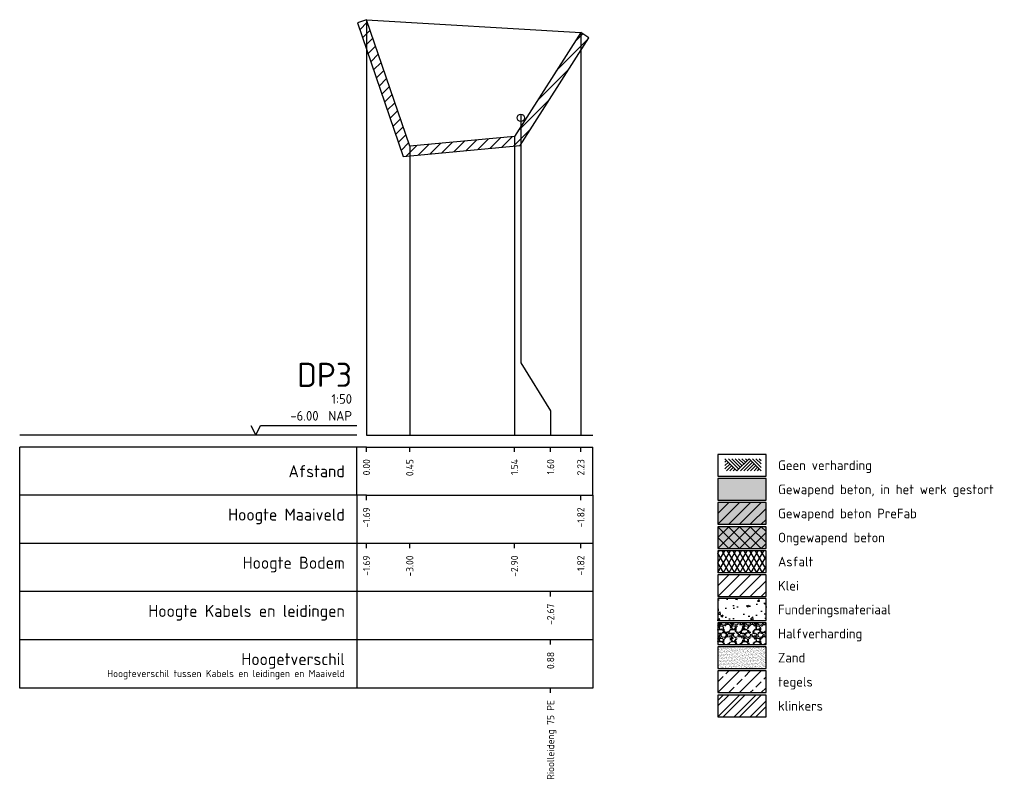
# Model space of a CAD drawing. Extents: x 108064 to 108442, y 445720 to 445860.
# Tile 2 of 3: x 108430 to 108440, y 445720 to 445728. Entities that reach past the tile are written whole.
import ezdxf
from ezdxf.enums import TextEntityAlignment as Align

# ---------------------------------------------------------------- set-up
doc = ezdxf.new("R2010")
doc.units = 0
doc.header["$LTSCALE"] = 7.5
doc.layers.get('0').update_dxf_attribs({"linetype": 'CONTINUOUS'})
for name, color, linetype in [('A-LEGENDA', 7, 'CONTINUOUS'), ('PR-AANVULLEN', 42, 'CONTINUOUS'), ('PR-ASFALT', 13, 'CONTINUOUS'), ('PR-BETON-GEWAPEND', 253, 'CONTINUOUS'), ('PR-BETON-GEWAPEND-PREFAB', 51, 'CONTINUOUS'), ('PR-BETON-ONGEWAPEND', 51, 'CONTINUOUS'), ('PR-FUNDERINGSMATERIAAL', 13, 'CONTINUOUS'), ('PR-HALFVERHARDING', 13, 'CONTINUOUS'), ('PR-HOUT', 21, 'CONTINUOUS'), ('PR-MV', 3, 'CONTINUOUS'), ('PR-NATUURSTEEN', 31, 'CONTINUOUS'), ('PR-ZAND', 51, 'CONTINUOUS'), ('R-WE-AL-PROFIEL_BODEM-GD', 24, 'CONTINUOUS'), ('R-WE-AL-PROFIEL_MAAIVELD-GD', 3, 'CONTINUOUS'), ('R-WE-AL-PROFIELRASTER-S', 7, 'CONTINUOUS'), ('RIOLERING', 7, 'CONTINUOUS')]:
    doc.layers.add(name, color=color, linetype=linetype)
doc.layers.add('X-XX-AL-VERWIJZING-T18-500', color=10, linetype='CONTINUOUS', lineweight=18)
doc.styles.add('NLCS-ISO', font='NLCS-ISO.ttf', dxfattribs={"height": 1.8})
doc.styles.add('NLCS-ISO-ANNOTATIVE-T18', font='NLCS-ISO.ttf', dxfattribs={"height": 1.8})

# ---------------------------------------------------------------- blocks, each defined once
blk = doc.blocks.new('SAL-PROFIELRASTER-SOD')
at = {"color": 0, "linetype": 'ByBlock', "lineweight": -2, "flags": 128}
for points in [[(-2, 0), (-72, 0)], [(-24, 2), (-23, 0), (-22, 2), (-2, 2)], [(-72, -12.5), (-72, -2.5)], [(0, -2.5), (-72, -2.5)], [(-2, -12.5), (-2, -2.5)], [(0, -12.5), (-72, -12.5)]]:
    blk.add_lwpolyline(points, dxfattribs=at)
at = {"color": 0, "linetype": 'ByBlock', "lineweight": -2, "style": 'NLCS-ISO-ANNOTATIVE-T18'}
blk.add_text('NAP', height=2, dxfattribs=at).set_placement((-3, 3), align=Align.RIGHT)
blk.add_text('Afstand', height=2.5, dxfattribs=at).set_placement((-4.5, -7.5), align=Align.MIDDLE_RIGHT)
for tag, height, p in [('PROFIELNR', 5, (-3, 10)), ('SCHAAL', 2, (-3, 6.5)), ('NAP', 2, (-9.942962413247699, 3))]:
    blk.add_attdef(tag, text='', height=height, dxfattribs=at).set_placement(p, align=Align.RIGHT)
blk = doc.blocks.new('SAL-PROFIELRASTER_BALK_EIND1-SOD')
at = {"color": 0, "linetype": 'ByBlock', "lineweight": -2}
blk.add_line((1, -12.5), (1, -2.5), dxfattribs=at)
at = {"color": 0, "linetype": 'ByBlock', "lineweight": -2, "flags": 128}
for points in [[(0, 0), (1, 0)], [(0, -2.5), (1, -2.5)], [(0, -12.5), (1, -12.5)]]:
    blk.add_lwpolyline(points, dxfattribs=at)
blk = doc.blocks.new('SAL-PROFIELRASTER_BALK-SOD')
at = {"color": 0, "linetype": 'ByBlock', "lineweight": -2}
for p, q in [((-72, -12.5), (-72, -2.5)), ((-2, -2.5), (-2, -12.5)), ((0, -12.5), (-72, -12.5))]:
    blk.add_line(p, q, dxfattribs=at)
at = {"color": 0, "linetype": 'ByBlock', "lineweight": -2, "style": 'NLCS-ISO-ANNOTATIVE-T18'}
for tag, height, p in [('TITEL1', 2.5, (-4.5, -6.5)), ('TITEL2', 1.5, (-4.5, -9.5))]:
    blk.add_attdef(tag, text='', height=height, dxfattribs=at).set_placement(p, align=Align.MIDDLE_RIGHT)
blk = doc.blocks.new('SAL-PROFIELRASTER_BALK_EIND2-SOD')
at = {"color": 0, "linetype": 'ByBlock', "lineweight": -2}
for p, q in [((1, -2.5), (1, -12.5)), ((1, -12.5), (0, -12.5))]:
    blk.add_line(p, q, dxfattribs=at)
blk = doc.blocks.new('SAL-PROFIELRASTER_BALK_DATA-SOD')
at = {"color": 0, "linetype": 'ByBlock', "lineweight": -2}
blk.add_lwpolyline([(0, -3.5), (0, -2.5)], dxfattribs=at)
at = {"color": 0, "linetype": 'ByBlock', "lineweight": -2, "style": 'NLCS-ISO-ANNOTATIVE-T18'}
blk.add_attdef('GETAL', text='', height=1.5, rotation=90, dxfattribs=at).set_placement((0.75, -4.999999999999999), align=Align.RIGHT)
blk = doc.blocks.new('SAL-PROFIELRASTER_AANHAAL-SOD')
at = {"color": 9, "linetype": 'ByBlock', "lineweight": -2, "flags": 128}
blk.add_lwpolyline([(0, 0.9999999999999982), (0, 0)], dxfattribs=at)
blk = doc.blocks.new('SAL-PROFIELRASTER_AANHAAL_STAGGER-SOD')
at = {"color": 9, "linetype": 'ByBlock', "lineweight": -2, "flags": 128}
for points in [[(0, 0), (0, -0.25)], [(0, -0.25), (1, -0.7499999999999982)], [(1, -0.7499999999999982), (1, -0.9999999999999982)]]:
    blk.add_lwpolyline(points, dxfattribs=at)
blk = doc.blocks.new('DOORSNEDE_MAAIVELD')
for p, q in [((-5.656854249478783, 0), (-1.363961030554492, -4.292893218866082)), ((-2.828427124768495, 0), (0.0502525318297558, -2.878679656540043)), ((5.82077e-11, 5.82077e-11), (1.464466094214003, -1.464466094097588)), ((1.414213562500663, 5.82077e-11), (2.171572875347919, -0.7573593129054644)), ((4.343145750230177, 0), (7.928932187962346, -3.585786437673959)), ((5.757359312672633, 5.82077e-11), (7.928932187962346, -2.171572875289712)), ((7.171572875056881, 5.82077e-11), (7.928932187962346, -0.757359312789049)), ((-7.071067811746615, -5.82077e-11), (-2.071067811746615, -5.000000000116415)), ((-7.071067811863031, -1.414213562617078), (-6.363961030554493, -0.7071067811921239)), ((-7.071067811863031, -2.828427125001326), (-5.656854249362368, -1.414213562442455)), ((-7.071067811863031, -4.242640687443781), (-4.949747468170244, -2.121320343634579)), ((-6.414213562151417, -5.000000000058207), (-4.24264068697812, -2.828427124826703)), ((-4.999999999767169, -5), (-3.535533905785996, -3.535533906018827)), ((-4.242640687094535, -5.82077e-11), (-0.6568542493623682, -3.585786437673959)), ((-2.071067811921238, -5.000000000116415), (2.928932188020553, -1.164153e-10)), ((-1.414213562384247, -5.82077e-11), (0.7573593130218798, -2.171572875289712)), ((-0.6568542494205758, -5), (3.636038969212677, -0.7071067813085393)), ((0.757359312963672, -5.000000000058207), (4.343145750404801, -1.414213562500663)), ((2.171572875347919, -5.000000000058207), (5.050252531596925, -2.121320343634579)), ((2.928932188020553, -1.164153e-10), (7.928932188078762, -5.000000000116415)), ((3.585786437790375, -5), (5.757359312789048, -2.828427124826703)), ((5.000000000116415, -5.000000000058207), (6.464466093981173, -3.535533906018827)), ((-3.585786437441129, -5), (-2.828427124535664, -4.242640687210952)), ((6.414213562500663, -5.000000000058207), (7.171572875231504, -4.242640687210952))]:
    blk.add_line(p, q)

msp = doc.modelspace()

# ---------------------------------------------------------------- hatches: boundary and pattern name
at = {"layer": 'PR-AANVULLEN'}
h = msp.add_hatch(dxfattribs=at)
h.set_pattern_fill('ANSI31', color=256, scale=0.025, style=0)
h.set_pattern_definition([(45, (306.5905592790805, 32.78536980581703), (-0.05612660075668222, 0.05612660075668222), [])])
h.paths.add_polyline_path([(108435.884389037, 445727.6933340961), (108435.1956848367, 445726.6153340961), (108434.1084944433, 445726.5143340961), (108433.6592755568, 445727.8273340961), (108433.5646599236, 445727.7949630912), (108434.0393614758, 445726.4074810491), (108435.2536273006, 445726.5202863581), (108435.9686593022, 445727.6394961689)])
h = msp.add_hatch(dxfattribs=at)
h.set_pattern_fill('ANSI31', color=256, scale=0.025, style=0)
h.set_pattern_definition([(44.99999999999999, (108437.3071003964, 445721.8405606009), (-0.0561266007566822, 0.05612660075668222), [])])
h.paths.add_polyline_path([(108437.3071003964, 445721.8405606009), (108437.8071003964, 445721.8405606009), (108437.8071003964, 445722.0655606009), (108437.3071003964, 445722.0655606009)])
at = {"layer": 'PR-ASFALT'}
h = msp.add_hatch(dxfattribs=at)
h.set_pattern_fill('ASFALT', color=256, scale=0.25, style=0, pattern_type=2)
h.set_pattern_definition([(59.99999999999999, (108437.3071003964, 445722.0905606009), (-0.04330127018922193, 0.02500000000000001), []), (120, (108437.3071003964, 445722.0905606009), (-0.04330127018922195, -0.02499999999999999), [])])
h.paths.add_polyline_path([(108437.3071003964, 445722.0905606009), (108437.8071003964, 445722.0905606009), (108437.8071003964, 445722.3155606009), (108437.3071003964, 445722.3155606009)])
at = {"layer": 'PR-BETON-GEWAPEND'}
msp.add_hatch(color=256, dxfattribs=at).paths.add_polyline_path([(108437.3071003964, 445722.8405606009), (108437.8071003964, 445722.8405606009), (108437.8071003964, 445723.0655606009), (108437.3071003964, 445723.0655606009)])
at = {"layer": 'PR-BETON-GEWAPEND-PREFAB'}
msp.add_hatch(color=253, dxfattribs=at).paths.add_polyline_path([(108437.3071003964, 445722.5905606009), (108437.8071003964, 445722.5905606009), (108437.8071003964, 445722.8155606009), (108437.3071003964, 445722.8155606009)])
h = msp.add_hatch(dxfattribs=at)
h.set_pattern_fill('ANSI31', color=256, scale=0.025, style=0)
h.set_pattern_definition([(44.99999999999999, (108437.3071003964, 445722.5905606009), (-0.0561266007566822, 0.05612660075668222), [])])
h.paths.add_polyline_path([(108437.3071003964, 445722.5905606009), (108437.8071003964, 445722.5905606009), (108437.8071003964, 445722.8155606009), (108437.3071003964, 445722.8155606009)])
at = {"layer": 'PR-BETON-ONGEWAPEND'}
msp.add_hatch(color=253, dxfattribs=at).paths.add_polyline_path([(108437.3071003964, 445722.3405606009), (108437.8071003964, 445722.3405606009), (108437.8071003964, 445722.5655606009), (108437.3071003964, 445722.5655606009)])
h = msp.add_hatch(dxfattribs=at)
h.set_pattern_fill('ANSI37', color=256, scale=0.025, style=0)
h.set_pattern_definition([(44.99999999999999, (108437.3071003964, 445722.3405606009), (-0.0561266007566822, 0.05612660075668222), []), (135, (108437.3071003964, 445722.3405606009), (-0.05612660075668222, -0.0561266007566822), [])])
h.paths.add_polyline_path([(108437.3071003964, 445722.3405606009), (108437.8071003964, 445722.3405606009), (108437.8071003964, 445722.5655606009), (108437.3071003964, 445722.5655606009)])
at = {"layer": 'PR-FUNDERINGSMATERIAAL'}
h = msp.add_hatch(dxfattribs=at)
h.set_pattern_fill('AR-CONC', color=256, scale=0.00125, style=0)
h.set_pattern_definition([(49.99999999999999, (108437.3071003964, 445721.5935557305), (0.227730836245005, -0.01992385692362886), [0.0238125, -0.2619375]), (355, (108437.3071003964, 445721.5935557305), (-0.04405353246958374, 0.238820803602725), [0.01905, -0.20955]), (100.451, (108437.3260778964, 445721.591895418), (0.1836781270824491, 0.2188958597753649), [0.02023750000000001, -0.2226125]), (46.18420000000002, (108437.3071003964, 445721.6570557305), (0.3388488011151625, -0.05255290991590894), [0.03571874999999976, -0.3929062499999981]), (96.63559999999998, (108437.3353377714, 445721.6526763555), (0.2967552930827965, 0.3092819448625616), [0.03035624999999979, -0.3339187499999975]), (351.1840000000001, (108437.3071003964, 445721.6570557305), (0.2967557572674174, 0.3092813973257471), [0.028575, -0.314325]), (21, (108437.3388503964, 445721.6411807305), (0.1895185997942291, -0.1278318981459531), [0.0238125, -0.2619375]), (326.0000000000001, (108437.3388503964, 445721.6411807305), (0.07725253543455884, 0.2302349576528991), [0.01905, -0.20955]), (71.4514, (108437.3546435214, 445721.6305281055), (0.2667706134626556, 0.1024035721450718), [0.02023750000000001, -0.2226125]), (37.50000000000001, (108437.3071003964, 445721.5935557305), (0.003860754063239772, 0.1056937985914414), [0, -0.20701, 0, -0.212725, 0, -0.21034375]), (7.500000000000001, (108437.3071003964, 445721.5935557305), (0.0835245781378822, 0.1252257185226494), [0, -0.121285, 0, -0.2022475, 0, -0.08016875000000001]), (327.5, (108437.2362978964, 445721.5935557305), (0.1694882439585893, -0.007160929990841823), [0, -0.07937500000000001, 0, -0.24765, 0, -0.3286125]), (317.5, (108437.2045478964, 445721.5935557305), (0.1851614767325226, 0.03178311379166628), [0, -0.1031875, 0, -0.164465, 0, -0.2333625])])
h.paths.add_polyline_path([(108437.3071003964, 445721.5935557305), (108437.8071003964, 445721.5935557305), (108437.8071003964, 445721.8185557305), (108437.3071003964, 445721.8185557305)])
at = {"layer": 'PR-HALFVERHARDING'}
h = msp.add_hatch(dxfattribs=at)
h.set_pattern_fill('GRAVEL', color=256, scale=0.005000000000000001, style=0)
h.set_pattern_definition([(228.0128, (108452.8245135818, 445726.5214228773), (-1.016000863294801, -1.143001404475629), [0.01708605, -1.691525]), (184.9697, (108452.8130835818, 445726.5087228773), (1.524002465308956, 0.1269991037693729), [0.02932025, -2.9027]), (132.5104, (108452.7838735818, 445726.5061828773), (1.269999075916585, -1.397001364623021), [0.0206741, -2.046735]), (267.2737, (108452.7343435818, 445726.4744328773), (0.1269994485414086, 2.539999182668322), [0.02670025, -2.64332]), (292.8337, (108452.7330735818, 445726.4477628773), (-0.6350018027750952, 1.524000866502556), [0.0261817, -2.59199]), (357.2737, (108452.7432335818, 445726.4236328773), (-2.539999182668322, 0.1269994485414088), [0.02670025, -2.64332]), (37.6942, (108452.7699035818, 445726.4223628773), (-1.651001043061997, -1.269998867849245), [0.0353097, -3.495655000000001]), (72.2553, (108452.7978435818, 445726.4439528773), (0.8890017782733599, 2.79400081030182), [0.03333600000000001, -3.300265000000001]), (121.4296, (108452.8080035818, 445726.4757028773), (-1.016000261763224, 1.650998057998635), [0.02679065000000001, -2.652275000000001]), (175.2364, (108452.7940335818, 445726.4985628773), (1.396998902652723, -0.1269988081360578), [0.03058564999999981, -1.498694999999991]), (222.3974, (108452.7635535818, 445726.5011028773), (-1.524000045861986, -1.396998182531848), [0.0395539, -3.91584]), (138.8141, (108452.8600735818, 445726.4731628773), (-0.8889994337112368, 0.7619988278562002), [0.01350025, -1.33653]), (171.4692, (108452.8499135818, 445726.4820528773), (1.65099747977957, -0.2540006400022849), [0.02568409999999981, -2.542729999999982]), (225, (108452.8245135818, 445726.4858628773), (-2.664535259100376e-17, -0.1269999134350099), [0.01796045, -0.1616445]), (203.1986, (108452.8156235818, 445726.5011028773), (0.6350021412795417, 0.2540011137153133), [0.009672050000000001, -0.9575299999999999]), (291.8014, (108452.8067335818, 445726.4972928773), (-0.1270000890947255, 0.3810002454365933), [0.0136783, -0.6702400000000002]), (30.9638, (108452.8118135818, 445726.4845928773), (0.3809995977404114, 0.2540001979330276), [0.02221599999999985, -0.7183149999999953]), (161.5651, (108452.8308635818, 445726.4960228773), (0.2540001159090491, -0.1269998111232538), [0.01606435, -0.385545]), (16.38950000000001, (108452.7330735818, 445726.4972928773), (1.270000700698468, 0.3809992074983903), [0.0225044, -2.22794]), (70.3462, (108452.7546635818, 445726.5036428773), (-0.5079985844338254, -1.39699802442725), [0.01887995, -1.86911]), (293.1986, (108452.8308635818, 445726.5214228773), (-0.2540011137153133, 0.6350021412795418), [0.019344, -0.94786]), (343.6105, (108452.8384835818, 445726.5036428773), (-1.270000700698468, 0.3809992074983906), [0.02250439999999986, -2.227939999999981]), (339.444, (108452.7330735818, 445726.4185528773), (-0.6350007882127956, 0.2539996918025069), [0.02170175, -1.063385]), (294.7751, (108452.7533935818, 445726.4109328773), (-0.6349985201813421, 1.396999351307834), [0.01818359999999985, -1.800179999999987]), (66.80140000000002, (108452.8321335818, 445726.3944228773), (0.2540011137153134, 0.6350021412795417), [0.019344, -0.94786]), (17.35400000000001, (108452.8397535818, 445726.4122028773), (-1.651000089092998, -0.5079992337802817), [0.02128915, -2.10762]), (69.444, (108452.7699035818, 445726.3944228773), (-0.2539996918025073, -0.6350007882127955), [0.0108509, -1.07424]), (101.3098999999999, (108452.8245135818, 445726.3944228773), (-0.1269993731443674, 0.5079983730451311), [0.006475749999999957, -0.6410999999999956]), (165.9638, (108452.8232435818, 445726.4007728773), (0.3810002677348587, -0.1269997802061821), [0.0261817, -0.4974525]), (186.0090000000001, (108452.7978435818, 445726.4071228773), (1.269998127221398, 0.1269997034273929), [0.02426335, -2.40207]), (303.6901, (108452.8118135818, 445726.4731628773), (-0.1270000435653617, 0.253999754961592), [0.0183162, -0.4395890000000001]), (353.1572, (108452.8219735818, 445726.4579228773), (2.159000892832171, -0.254001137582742), [0.03197785, -3.1658]), (60.94540000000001, (108452.8537235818, 445726.4541128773), (-0.5079988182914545, -0.8889978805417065), [0.01307539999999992, -1.294469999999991]), (90, (108452.8600735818, 445726.4655428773), (-0.127, 0.127), [0.007620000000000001, -0.11938]), (120.2564, (108452.7953035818, 445726.4109328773), (0.5079989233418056, -0.8889995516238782), [0.01764335, -1.746695]), (48.01280000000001, (108452.7864135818, 445726.4261728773), (1.016000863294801, 1.143001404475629), [0.03417215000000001, -1.67444]), (0, (108452.8092735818, 445726.4515728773), (0.127, 0.127), [0.03302000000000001, -0.09398000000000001]), (325.3048, (108452.8422935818, 445726.4515728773), (-1.269997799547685, 0.8890000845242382), [0.0200805, -1.987965]), (254.0546, (108452.8588035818, 445726.4401428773), (-0.1270003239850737, -0.5080012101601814), [0.01849145, -0.906085]), (207.646, (108452.8537235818, 445726.4223628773), (-2.412999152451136, -1.27000079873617), [0.03010725, -2.980625]), (175.4261, (108452.8270535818, 445726.4083928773), (-1.651000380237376, 0.1269993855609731), [0.0318514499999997, -3.153289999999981]), (175.4261, (108452.8270535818, 445726.4083928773), (-1.651000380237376, 0.1269993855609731), [0.0318514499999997, -3.153289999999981])])
h.paths.add_polyline_path([(108437.3071003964, 445721.3435557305), (108437.8071003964, 445721.3435557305), (108437.8071003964, 445721.5685557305), (108437.3071003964, 445721.5685557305)])
at = {"layer": 'PR-HOUT'}
h = msp.add_hatch(dxfattribs=at)
h.set_pattern_fill('ANSI32', color=256, scale=0.0125, style=0)
h.set_pattern_definition([(44.99999999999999, (108437.3071003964, 445720.5935557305), (-0.08418990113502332, 0.08418990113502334), []), (44.99999999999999, (108437.3632270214, 445720.5935557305), (-0.08418990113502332, 0.08418990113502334), [])])
h.paths.add_polyline_path([(108437.3071003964, 445720.5935557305), (108437.8071003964, 445720.5935557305), (108437.8071003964, 445720.8185557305), (108437.3071003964, 445720.8185557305)])
at = {"layer": 'PR-NATUURSTEEN'}
h = msp.add_hatch(dxfattribs=at)
h.set_pattern_fill('ANSI33', color=256, scale=0.025, style=0)
h.set_pattern_definition([(44.99999999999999, (108437.3071003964, 445720.8435557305), (-0.1122532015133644, 0.1122532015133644), []), (44.99999999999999, (108437.4193536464, 445720.8435557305), (-0.1122532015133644, 0.1122532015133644), [0.079375, -0.0396875])])
h.paths.add_polyline_path([(108437.3071003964, 445720.8435557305), (108437.8071003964, 445720.8435557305), (108437.8071003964, 445721.0685557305), (108437.3071003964, 445721.0685557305)])
at = {"layer": 'PR-ZAND'}
h = msp.add_hatch(dxfattribs=at)
h.set_pattern_fill('AR-SAND', color=256, scale=0.02, style=0)
h.set_pattern_definition([(37.50000000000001, (-47954.00437736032, -14816.45726464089), (-0.0008000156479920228, 0.02447066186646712), [0, -0.019304, 0, -0.02159, 0, -0.0206375]), (7.500000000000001, (-47954.00437736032, -14816.45726464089), (0.02247616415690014, 0.03584125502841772), [0, -0.010414, 0, -0.017399, 0, -0.006667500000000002]), (327.5, (-47954.01999836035, -14816.45726464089), (0.0395496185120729, 7.185923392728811e-05), [0, -0.006350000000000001, 0, -0.02286, 0, -0.029845]), (317.5, (-47954.01999836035, -14816.45726464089), (0.03817782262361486, 0.01114646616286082), [0, -0.003175, 0, -0.014986, 0, -0.017145])])
h.paths.add_polyline_path([(108437.3071003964, 445721.3176922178), (108437.8071003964, 445721.3181239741), (108437.8071003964, 445721.0939874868), (108437.3071003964, 445721.0935557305)])

# ---------------------------------------------------------------- linework, layer by layer
at = {"layer": 'A-LEGENDA'}
for points in [[(108437.3071003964, 445723.0905606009), (108437.8071003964, 445723.0905606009), (108437.8071003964, 445723.315560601), (108437.3071003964, 445723.315560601)], [(108437.3071003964, 445722.8405606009), (108437.8071003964, 445722.8405606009), (108437.8071003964, 445723.0655606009), (108437.3071003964, 445723.0655606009)], [(108437.3071003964, 445722.5905606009), (108437.8071003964, 445722.5905606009), (108437.8071003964, 445722.8155606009), (108437.3071003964, 445722.8155606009)], [(108437.3071003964, 445722.3405606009), (108437.8071003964, 445722.3405606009), (108437.8071003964, 445722.5655606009), (108437.3071003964, 445722.5655606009)], [(108437.3071003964, 445722.0905606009), (108437.8071003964, 445722.0905606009), (108437.8071003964, 445722.3155606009), (108437.3071003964, 445722.3155606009)], [(108437.3071003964, 445721.8405606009), (108437.8071003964, 445721.8405606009), (108437.8071003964, 445722.0655606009), (108437.3071003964, 445722.0655606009)], [(108437.3071003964, 445721.5935557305), (108437.8071003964, 445721.5935557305), (108437.8071003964, 445721.8185557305), (108437.3071003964, 445721.8185557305)], [(108437.3071003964, 445721.3435557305), (108437.8071003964, 445721.3435557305), (108437.8071003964, 445721.5685557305), (108437.3071003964, 445721.5685557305)], [(108437.3071003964, 445721.0935557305), (108437.8071003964, 445721.0935557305), (108437.8071003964, 445721.3185557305), (108437.3071003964, 445721.3185557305)], [(108437.3071003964, 445720.8435557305), (108437.8071003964, 445720.8435557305), (108437.8071003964, 445721.0685557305), (108437.3071003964, 445721.0685557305)], [(108437.3071003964, 445720.5935557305), (108437.8071003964, 445720.5935557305), (108437.8071003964, 445720.8185557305), (108437.3071003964, 445720.8185557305)]]:
    msp.add_lwpolyline(points, close=True, dxfattribs=at)
at = {"layer": 'R-WE-AL-PROFIEL_BODEM-GD'}
msp.add_lwpolyline([(108435.884389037, 445727.6933340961), (108435.1956848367, 445726.6153340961), (108434.1084944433, 445726.5143340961), (108433.6592755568, 445727.8273340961), (108433.5646599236, 445727.7949630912), (108434.0393614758, 445726.4074810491), (108435.2536273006, 445726.5202863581), (108435.9686593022, 445727.6394961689)], close=True, dxfattribs=at)
at = {"layer": 'R-WE-AL-PROFIEL_MAAIVELD-GD'}
msp.add_lwpolyline([(108433.6592755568, 445727.8273340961), (108435.884389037, 445727.6933340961)], dxfattribs=at)
at = {"layer": 'RIOLERING'}
msp.add_circle((108435.2612617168, 445726.8088340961), 0.0375, dxfattribs=at)

# ---------------------------------------------------------------- block references
at = {"layer": 'PR-MV', "xscale": 0.025, "yscale": 0.025, "zscale": 2.5e-05}
msp.add_blockref('DOORSNEDE_MAAIVELD', (108437.5571003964, 445723.2707382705), dxfattribs=at)
at = {"layer": 'R-WE-AL-PROFIELRASTER-S'}
for p, yscale in [((108433.6592755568, 445723.5163340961), 4.311), ((108433.6592755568, 445723.5163340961), 4.311), ((108435.884389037, 445723.5163340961), 4.177), ((108435.884389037, 445723.5163340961), 4.177), ((108435.2612617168, 445724.5163340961), 2.33), ((108435.1956848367, 445723.5163340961), 3.099), ((108434.1084944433, 445723.5163340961), 2.998)]:
    msp.add_blockref('SAL-PROFIELRASTER_AANHAAL-SOD', p, dxfattribs=dict(at, yscale=yscale))
at = {"layer": 'R-WE-AL-PROFIELRASTER-S', "xscale": 0.3094231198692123, "zscale": 0.3094231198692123}
msp.add_blockref('SAL-PROFIELRASTER_AANHAAL_STAGGER-SOD', (108435.2612617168, 445724.5163340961), dxfattribs=at)
at = {"layer": 'R-WE-AL-PROFIELRASTER-S', "xscale": 0.05, "yscale": 0.05, "zscale": 0.05}
for name, p, values in [('SAL-PROFIELRASTER-SOD', (108433.6592755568, 445723.5163340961), {'PROFIELNR': 'DP3', 'SCHAAL': '1:50', 'NAP': '-6.00'}), ('SAL-PROFIELRASTER_BALK_DATA-SOD', (108433.6592755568, 445723.5163340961), {'GETAL': '0.00'}), ('SAL-PROFIELRASTER_BALK_DATA-SOD', (108433.6592755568, 445723.5163340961), {'GETAL': '0.00'}), ('SAL-PROFIELRASTER_BALK_DATA-SOD', (108434.1084944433, 445723.5163340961), {'GETAL': '0.45'}), ('SAL-PROFIELRASTER_BALK_DATA-SOD', (108435.1956848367, 445723.5163340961), {'GETAL': '1.54'}), ('SAL-PROFIELRASTER_BALK_DATA-SOD', (108435.5706848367, 445723.5163340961), {'GETAL': '1.60'}), ('SAL-PROFIELRASTER_BALK_DATA-SOD', (108435.884389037, 445723.5163340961), {'GETAL': '2.23'}), ('SAL-PROFIELRASTER_BALK_DATA-SOD', (108435.884389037, 445723.5163340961), {'GETAL': '2.23'}), ('SAL-PROFIELRASTER_BALK-SOD', (108433.6592755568, 445723.0163340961), {'TITEL1': 'Hoogte Maaiveld'}), ('SAL-PROFIELRASTER_BALK_DATA-SOD', (108433.6592755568, 445723.0163340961), {'GETAL': '-1.69'}), ('SAL-PROFIELRASTER_BALK_DATA-SOD', (108435.884389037, 445723.0163340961), {'GETAL': '-1.82'}), ('SAL-PROFIELRASTER_BALK-SOD', (108433.6592755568, 445722.5163340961), {'TITEL1': 'Hoogte Bodem'}), ('SAL-PROFIELRASTER_BALK_DATA-SOD', (108433.6592755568, 445722.5163340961), {'GETAL': '-1.69'}), ('SAL-PROFIELRASTER_BALK_DATA-SOD', (108434.1084944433, 445722.5163340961), {'GETAL': '-3.00'}), ('SAL-PROFIELRASTER_BALK_DATA-SOD', (108435.1956848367, 445722.5163340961), {'GETAL': '-2.90'}), ('SAL-PROFIELRASTER_BALK_DATA-SOD', (108435.884389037, 445722.5163340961), {'GETAL': '-1.82'}), ('SAL-PROFIELRASTER_BALK-SOD', (108433.6592755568, 445722.0163340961), {'TITEL1': 'Hoogte Kabels en leidingen'}), ('SAL-PROFIELRASTER_BALK_DATA-SOD', (108435.5706848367, 445722.0163340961), {'GETAL': '-2.67'}), ('SAL-PROFIELRASTER_BALK-SOD', (108433.6592755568, 445721.5163340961), {'TITEL1': 'Hoogetverschil', 'TITEL2': 'Hoogteverschil tussen Kabels en leidingen en Maaiveld'}), ('SAL-PROFIELRASTER_BALK_DATA-SOD', (108435.5706848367, 445721.5163340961), {'GETAL': '0.88'}), ('SAL-PROFIELRASTER_BALK_DATA-SOD', (108435.5706848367, 445721.0163340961), {'GETAL': 'Rioolleideng 75 PE'})]:
    msp.add_blockref(name, p, dxfattribs=at).add_auto_attribs(values)
at = {"layer": 'R-WE-AL-PROFIELRASTER-S', "xscale": 2.35011348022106, "yscale": 0.05, "zscale": 2.35011348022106}
for name, p in [('SAL-PROFIELRASTER_BALK_EIND1-SOD', (108433.6592755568, 445723.5163340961)), ('SAL-PROFIELRASTER_BALK_EIND2-SOD', (108433.6592755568, 445723.0163340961)), ('SAL-PROFIELRASTER_BALK_EIND2-SOD', (108433.6592755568, 445722.5163340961)), ('SAL-PROFIELRASTER_BALK_EIND2-SOD', (108433.6592755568, 445722.0163340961)), ('SAL-PROFIELRASTER_BALK_EIND2-SOD', (108433.6592755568, 445721.5163340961))]:
    msp.add_blockref(name, p, dxfattribs=at)

# ---------------------------------------------------------------- texts
at = {"layer": 'X-XX-AL-VERWIJZING-T18-500', "style": 'NLCS-ISO'}
for s, p in [('Geen verharding', (108437.9321003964, 445723.2030606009)), ('Gewapend beton, in het werk gestort', (108437.9321003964, 445722.9530606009)), ('Gewapend beton PreFab', (108437.9321003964, 445722.7030606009)), ('Ongewapend beton', (108437.9321003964, 445722.4530606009)), ('Asfalt', (108437.9321003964, 445722.2030606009)), ('Klei', (108437.9321003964, 445721.9530606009)), ('Funderingsmateriaal', (108437.9321003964, 445721.7060557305)), ('Halfverharding', (108437.9321003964, 445721.4560557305)), ('Zand', (108437.9321003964, 445721.2060557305)), ('tegels', (108437.9321003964, 445720.9560557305)), ('klinkers', (108437.9321003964, 445720.7060557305))]:
    msp.add_text(s, height=0.1, dxfattribs=at).set_placement(p, align=Align.MIDDLE_LEFT)

doc.saveas('drawing.dxf')
